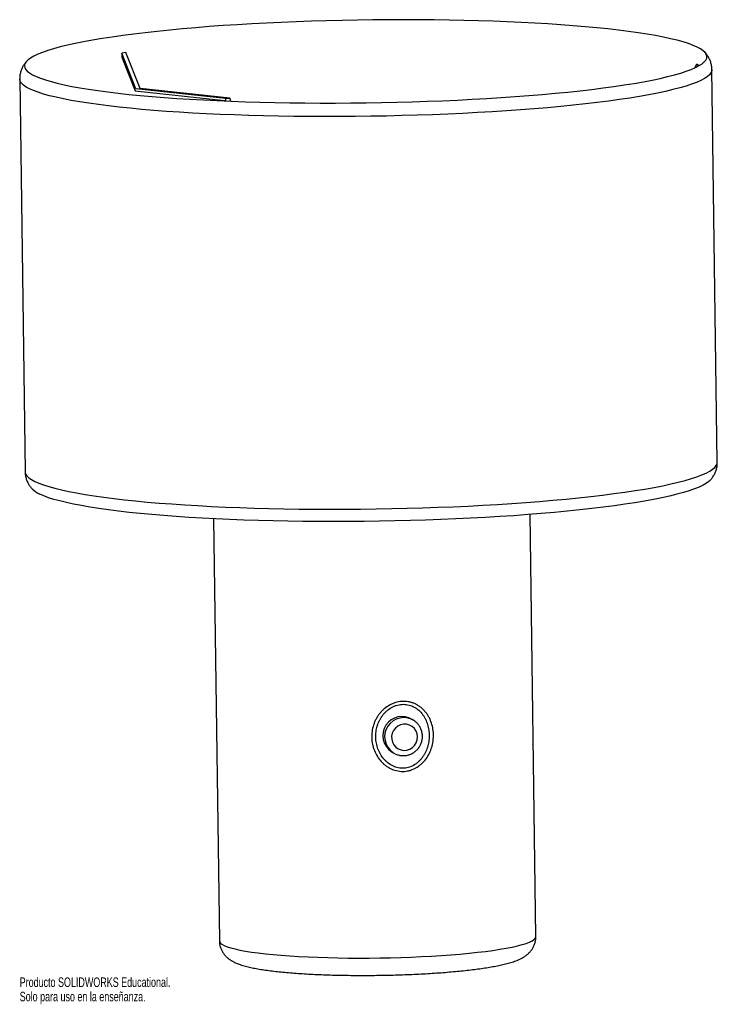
# Model space of a CAD drawing. Header units: millimetres. Extents: x -426 to -73, y -169 to 329.
import ezdxf

# ---------------------------------------------------------------- set-up
doc = ezdxf.new("R2010")
doc.units = ezdxf.units.MM
doc.styles.add('SLDTEXTSTYLE0', font='TXT', dxfattribs={"width": 0.7})

msp = doc.modelspace()

# ---------------------------------------------------------------- linework, layer by layer
at = {"color": 7, "linetype": 'Continuous', "lineweight": 25}
for p, q in [((-372.18, 312.35), (-374.3, 312.06)), ((-374.3, 312.06), (-374.27, 310.01)), ((-367.19, 293.94), (-374.3, 312.06)), ((-374.27, 310.01), (-367.6, 293)), ((-365.08, 294.23), (-372.18, 312.35)), ((-84.61, 304.61), (-83.66, 306.46)), ((-82.95, 306.11), (-83.66, 306.46)), ((-83.43, 305.18), (-82.95, 306.11)), ((-82.95, 306.11), (-82.94, 305.44)), ((-73.24, 105.21), (-75.93, 303.71)), ((-425.9, 298.95), (-423.2, 100.45)), ((-367.19, 293.94), (-365.08, 294.23)), ((-321.84, 289.08), (-367.19, 293.94)), ((-319.73, 289.37), (-365.08, 294.23)), ((-367.6, 293), (-322.3, 288.14)), ((-321.84, 289.08), (-319.73, 289.37)), ((-321.46, 287.83), (-321.84, 289.08)), ((-319.23, 287.74), (-319.73, 289.37)), ((-322.3, 288.14), (-322.21, 287.86)), ((-327.87, 76.62), (-324.97, -136.78)), ((-164.98, -134.61), (-167.88, 78.8)), ((-226.61, -25.38), (-227.51, -24.8)), ((-238.04, -41.04), (-237.14, -41.63))]:
    msp.add_line(p, q, dxfattribs=at)
at = {"color": 7, "linetype": 'Continuous', "lineweight": 25, "flags": 128}
for points in [[(-83.42, 315.09), (-85.43, 315.98), (-87.79, 316.85), (-90.47, 317.7), (-93.49, 318.54), (-96.83, 319.35), (-100.48, 320.14), (-104.44, 320.9), (-108.69, 321.63), (-113.24, 322.34), (-118.07, 323.02), (-123.18, 323.67), (-128.54, 324.28), (-134.15, 324.86), (-140.01, 325.41), (-146.08, 325.92), (-152.38, 326.4), (-158.87, 326.83), (-165.56, 327.23), (-172.41, 327.59), (-179.43, 327.91), (-186.6, 328.18), (-193.89, 328.42), (-201.3, 328.61), (-208.82, 328.77), (-216.42, 328.87), (-224.09, 328.94), (-231.82, 328.96), (-239.58, 328.94), (-247.37, 328.88), (-255.17, 328.78), (-262.95, 328.63), (-270.72, 328.44), (-278.44, 328.2), (-286.11, 327.93), (-293.7, 327.61), (-301.21, 327.26), (-308.62, 326.86), (-315.9, 326.43), (-323.06, 325.96), (-330.07, 325.45), (-336.91, 324.9), (-343.58, 324.32), (-350.07, 323.71), (-356.35, 323.07), (-362.41, 322.39), (-368.25, 321.68), (-373.84, 320.95), (-379.19, 320.19), (-384.27, 319.4), (-389.09, 318.59), (-393.62, 317.76), (-397.85, 316.91), (-401.79, 316.04), (-405.42, 315.16), (-408.74, 314.25), (-411.73, 313.34), (-414.4, 312.42), (-416.73, 311.48), (-418.72, 310.54), (-420.37, 309.59), (-421.67, 308.64), (-422.63, 307.69), (-423.23, 306.74), (-423.48, 305.79), (-423.38, 304.84), (-422.93, 303.9), (-422.13, 302.97), (-420.98, 302.05), (-419.48, 301.14), (-417.63, 300.25), (-415.45, 299.37), (-412.93, 298.51), (-410.07, 297.66), (-406.9, 296.84), (-403.4, 296.04), (-399.6, 295.27), (-395.49, 294.52), (-391.08, 293.79), (-386.39, 293.1), (-381.42, 292.44), (-376.19, 291.81), (-370.7, 291.21), (-364.97, 290.64), (-359, 290.11), (-352.81, 289.62), (-346.41, 289.17), (-339.82, 288.75), (-333.05, 288.37), (-326.11, 288.03), (-319.02, 287.73), (-311.79, 287.48), (-304.43, 287.26), (-296.97, 287.09), (-289.41, 286.96), (-281.77, 286.87), (-274.07, 286.83), (-266.32, 286.83), (-258.54, 286.87), (-250.75, 286.95), (-242.95, 287.08), (-235.18, 287.25), (-227.43, 287.46), (-219.73, 287.72), (-212.1, 288.01), (-204.55, 288.35), (-197.09, 288.72), (-189.74, 289.14), (-182.52, 289.59), (-175.43, 290.08), (-168.5, 290.61), (-161.74, 291.17), (-155.17, 291.76), (-148.78, 292.39), (-142.61, 293.05), (-136.66, 293.75), (-130.94, 294.47), (-125.47, 295.21), (-120.25, 295.99), (-115.3, 296.78), (-110.63, 297.6), (-106.24, 298.45), (-102.15, 299.31), (-98.37, 300.19), (-94.89, 301.08), (-91.74, 301.99), (-88.91, 302.91), (-86.41, 303.84), (-84.25, 304.78), (-82.43, 305.72), (-80.95, 306.67), (-79.82, 307.62), (-79.04, 308.57), (-78.61, 309.52), (-78.54, 310.47), (-78.81, 311.41), (-79.44, 312.35), (-80.42, 313.28), (-81.75, 314.19), (-83.42, 315.09)], [(-76.67, 96.28), (-77.47, 95.51), (-78.77, 94.56), (-80.42, 93.62), (-82.41, 92.67), (-84.74, 91.74), (-87.41, 90.81), (-90.4, 89.9), (-93.71, 89), (-97.34, 88.11), (-101.28, 87.24), (-105.52, 86.39), (-110.05, 85.56), (-114.86, 84.75), (-119.95, 83.96), (-125.29, 83.2), (-130.89, 82.47), (-136.73, 81.76), (-142.79, 81.09), (-149.07, 80.44), (-155.55, 79.83), (-162.22, 79.25), (-169.07, 78.71), (-176.08, 78.2), (-183.23, 77.73), (-190.52, 77.29), (-197.93, 76.9), (-205.43, 76.54), (-213.03, 76.23), (-220.7, 75.95), (-228.42, 75.72), (-236.18, 75.53), (-243.97, 75.38), (-251.77, 75.27), (-259.56, 75.21), (-267.32, 75.19), (-275.05, 75.21), (-282.72, 75.28), (-290.32, 75.39), (-297.83, 75.54), (-305.25, 75.73), (-312.54, 75.97), (-319.71, 76.25), (-326.72, 76.56), (-333.58, 76.92), (-340.26, 77.32), (-346.76, 77.76), (-353.05, 78.23), (-359.13, 78.74), (-364.98, 79.29), (-370.6, 79.87), (-375.96, 80.49), (-381.06, 81.13), (-385.89, 81.81), (-390.44, 82.52), (-394.7, 83.26), (-398.66, 84.02), (-402.31, 84.81), (-405.65, 85.62), (-408.66, 86.45), (-411.35, 87.3), (-413.7, 88.17), (-415.72, 89.06)], [(-224.77, -33.62), (-224.96, -32.1), (-225.51, -30.67), (-226.36, -29.42), (-227.48, -28.4), (-228.82, -27.68), (-230.28, -27.29), (-231.81, -27.25), (-233.31, -27.57), (-234.7, -28.23), (-235.91, -29.2), (-236.87, -30.41), (-237.54, -31.81), (-237.87, -33.32), (-237.85, -34.86), (-237.48, -36.34), (-236.77, -37.69), (-235.78, -38.84), (-234.54, -39.71), (-233.13, -40.27), (-231.63, -40.49), (-230.11, -40.34), (-228.65, -39.85), (-227.34, -39.03), (-226.25, -37.94), (-225.42, -36.62), (-224.92, -35.16), (-224.77, -33.62)]]:
    msp.add_lwpolyline(points, dxfattribs=at)
at = {"color": 8, "linetype": 'Continuous', "lineweight": 25, "flags": 128}
for points in [[(-75.93, 303.7), (-76.02, 303.03), (-76.43, 302.07), (-77.2, 301.11), (-78.31, 300.15), (-79.78, 299.19), (-81.59, 298.24), (-83.74, 297.29), (-86.22, 296.36), (-89.04, 295.43), (-92.18, 294.51), (-95.65, 293.61), (-99.42, 292.72), (-103.51, 291.86), (-107.88, 291.01), (-112.55, 290.18), (-117.5, 289.37), (-122.71, 288.59), (-128.18, 287.83), (-133.9, 287.1), (-139.86, 286.4), (-146.03, 285.73), (-152.42, 285.09), (-159.01, 284.48), (-165.78, 283.91), (-172.73, 283.37), (-179.83, 282.87), (-187.08, 282.4), (-194.45, 281.97), (-201.94, 281.59), (-209.52, 281.24), (-217.19, 280.93), (-224.93, 280.66), (-232.72, 280.44), (-240.55, 280.26), (-248.39, 280.12), (-256.25, 280.02), (-264.09, 279.96), (-271.9, 279.95), (-279.68, 279.98), (-287.39, 280.06), (-295.03, 280.18), (-302.58, 280.34), (-310.03, 280.54), (-317.36, 280.78), (-324.56, 281.07), (-331.61, 281.39), (-338.49, 281.76), (-345.2, 282.17), (-351.72, 282.61), (-358.03, 283.09), (-364.13, 283.61), (-370.01, 284.16), (-375.64, 284.75), (-381.02, 285.38), (-386.14, 286.03), (-390.98, 286.72), (-395.55, 287.43), (-399.82, 288.17), (-403.8, 288.94), (-407.46, 289.74), (-410.81, 290.55), (-413.84, 291.39), (-416.54, 292.25), (-418.91, 293.13), (-420.94, 294.02)], [(-420.94, 294.02), (-422.62, 294.93), (-423.96, 295.85), (-424.95, 296.79), (-425.59, 297.73), (-425.88, 298.68), (-425.9, 298.95)], [(-418.24, 95.52), (-416.21, 94.63), (-413.84, 93.75), (-411.14, 92.89), (-408.11, 92.05), (-404.76, 91.23), (-401.1, 90.44), (-397.12, 89.67), (-392.85, 88.93), (-388.29, 88.21), (-383.44, 87.53), (-378.32, 86.87), (-372.94, 86.25), (-367.31, 85.66), (-361.43, 85.11), (-355.33, 84.59), (-349.02, 84.11), (-342.5, 83.66), (-335.79, 83.26), (-328.91, 82.89), (-321.86, 82.56), (-314.66, 82.28), (-307.33, 82.04), (-299.89, 81.83), (-292.33, 81.67), (-284.69, 81.56), (-276.98, 81.48), (-269.2, 81.45), (-261.39, 81.46), (-253.55, 81.52), (-245.69, 81.61), (-237.85, 81.75), (-230.02, 81.94), (-222.23, 82.16), (-214.49, 82.43), (-206.82, 82.74), (-199.24, 83.08), (-191.75, 83.47), (-184.38, 83.9), (-177.13, 84.36), (-170.03, 84.87), (-163.08, 85.4), (-156.31, 85.98), (-149.72, 86.58), (-143.33, 87.22), (-137.16, 87.9), (-131.2, 88.6), (-125.48, 89.33), (-120.01, 90.08), (-114.8, 90.87), (-109.85, 91.67), (-105.18, 92.5), (-100.81, 93.35), (-96.72, 94.22), (-92.95, 95.11), (-89.48, 96.01), (-86.34, 96.93), (-83.52, 97.85), (-81.04, 98.79), (-78.89, 99.74), (-77.08, 100.69), (-75.61, 101.65), (-74.5, 102.61), (-73.73, 103.57), (-73.32, 104.52), (-73.24, 105.21)], [(-423.2, 100.45), (-423.18, 100.17), (-422.9, 99.23), (-422.25, 98.28), (-421.26, 97.35), (-419.92, 96.43), (-418.24, 95.52)], [(-323.65, -138.5), (-322.51, -139.12), (-321.03, -139.73), (-319.2, -140.31), (-317.04, -140.88), (-314.56, -141.42), (-311.77, -141.93), (-308.69, -142.42), (-305.31, -142.88), (-301.67, -143.31), (-297.77, -143.7), (-293.64, -144.06), (-289.29, -144.38), (-284.75, -144.66), (-280.02, -144.9), (-275.14, -145.1), (-270.13, -145.25), (-265, -145.37), (-259.78, -145.44), (-254.5, -145.47), (-249.17, -145.45), (-243.83, -145.39), (-238.49, -145.29), (-233.18, -145.14), (-227.92, -144.96), (-222.74, -144.73), (-217.65, -144.46), (-212.69, -144.15), (-207.88, -143.8), (-203.22, -143.42), (-198.76, -143), (-194.5, -142.55), (-190.47, -142.07), (-186.68, -141.57), (-183.15, -141.03), (-179.9, -140.47), (-176.94, -139.89), (-174.28, -139.29), (-171.94, -138.68), (-169.92, -138.05), (-168.24, -137.41), (-166.9, -136.76), (-165.91, -136.11), (-165.28, -135.46), (-165, -134.81), (-164.98, -134.61)]]:
    msp.add_lwpolyline(points, dxfattribs=at)
at = {"color": 7, "linetype": 'Continuous', "lineweight": 25}
for centre, radius, start, end in [((-410.52, 100.92), 12.94, 225.9635, 246.3452), ((-232.63, -33.01), 9.68, 58.0663, 236.0187)]:
    msp.add_arc(centre, radius, start, end, dxfattribs=at)
at = {"color": 8, "linetype": 'Continuous', "lineweight": 25}
for centre, radius, start, end in [((-231.73, -33.6), 9.68, 57.9342, 235.7417), ((-322.73, -136.44), 2.26, 188.8058, 245.9474)]:
    msp.add_arc(centre, radius, start, end, dxfattribs=at)
at = {"color": 7, "linetype": 'Continuous', "lineweight": 25}
for points, knots in [([(-75.96, 303.69), (-75.96, 303.84), (-75.92, 304.65), (-76.17, 306.11), (-76.68, 307.95), (-77.46, 309.63), (-78.42, 311.13), (-79.18, 312.11), (-79.63, 312.55), (-79.69, 312.61)], [0, 0, 0, 0, 0.040973, 0.221932, 0.401643, 0.583271, 0.770955, 0.970005, 1, 1, 1, 1]), ([(-422.49, 307.83), (-422.85, 307.41), (-423.55, 306.57), (-424.47, 305.04), (-425.21, 303.37), (-425.71, 301.53), (-425.94, 300.02), (-425.88, 299.14), (-425.87, 298.95)], [0, 0, 0, 0, 0.196391, 0.391411, 0.575941, 0.754437, 0.945547, 1, 1, 1, 1]), ([(-76.75, 96.23), (-76.57, 96.43), (-76.01, 97.03), (-75.17, 98.24), (-74.31, 99.84), (-73.66, 101.63), (-73.27, 103.44), (-73.26, 104.67), (-73.26, 105.19)], [0, 0, 0, 0, 0.099026, 0.298976, 0.48548, 0.663818, 0.855769, 1, 1, 1, 1]), ([(-423.17, 100.44), (-423.16, 99.97), (-423.14, 98.84), (-422.75, 97.12), (-422.1, 95.35), (-421.22, 93.76), (-420.32, 92.48), (-419.69, 91.82), (-419.43, 91.55)], [0, 0, 0, 0, 0.128313, 0.3084, 0.488613, 0.672674, 0.865245, 1, 1, 1, 1]), ([(-220.47, -44.68), (-221.12, -45.57), (-221.84, -46.39), (-223.03, -47.5), (-223.44, -47.85), (-224.31, -48.51), (-224.77, -48.82), (-226.17, -49.67), (-227.16, -50.12), (-228.71, -50.62), (-229.25, -50.75), (-230.32, -50.96), (-231.39, -51.1), (-232.48, -51.1), (-233.57, -51.04), (-234.12, -50.98), (-235.73, -50.69), (-236.77, -50.37), (-238.29, -49.71), (-238.78, -49.47), (-239.73, -48.92), (-240.19, -48.63), (-241.08, -47.98), (-241.51, -47.64), (-242.34, -46.9), (-242.73, -46.52), (-243.85, -45.31), (-244.51, -44.44), (-245.69, -42.56), (-246.19, -41.58), (-246.8, -40.06), (-246.98, -39.55), (-247.3, -38.49), (-247.44, -37.96), (-247.78, -36.34), (-247.91, -35.26), (-247.97, -33.62), (-247.96, -33.07), (-247.91, -31.98), (-247.86, -31.42), (-247.63, -29.79), (-247.38, -28.73), (-246.88, -27.17), (-246.69, -26.66), (-246.27, -25.65), (-246.03, -25.15), (-245.51, -24.17), (-245.23, -23.69), (-244.63, -22.77), (-244.31, -22.33), (-243.63, -21.47), (-243.27, -21.05), (-242.51, -20.26), (-242.11, -19.87), (-240.84, -18.78), (-239.94, -18.15), (-238.5, -17.34), (-238, -17.09), (-236.98, -16.65), (-236.46, -16.46), (-234.89, -15.98), (-233.81, -15.78), (-232.17, -15.67), (-231.62, -15.67), (-230.54, -15.73), (-230.01, -15.79), (-228.95, -15.97), (-228.42, -16.09), (-227.39, -16.4), (-226.89, -16.58), (-225.91, -17), (-225.44, -17.24), (-224.52, -17.76), (-224.07, -18.06), (-222.78, -18.99), (-222, -19.69), (-220.94, -20.87), (-220.6, -21.29), (-219.97, -22.14), (-219.67, -22.58), (-219.13, -23.49), (-218.87, -23.95), (-218.4, -24.91), (-218.19, -25.41), (-217.61, -26.92), (-217.32, -27.96), (-217, -29.55), (-216.92, -30.08), (-216.79, -31.17), (-216.75, -31.72), (-216.7, -33.37), (-216.75, -34.46), (-216.96, -36.09), (-217.06, -36.64), (-217.28, -37.72), (-217.42, -38.26), (-217.9, -39.85), (-218.29, -40.88), (-219.25, -42.84), (-219.81, -43.78), (-220.47, -44.68)], [0, 0, 0, 0, 0.03125, 0.03125, 0.046875, 0.046875, 0.0625, 0.0625, 0.09375, 0.09375, 0.109375, 0.109375, 0.125, 0.140625, 0.140625, 0.15625, 0.15625, 0.1875, 0.1875, 0.203125, 0.203125, 0.21875, 0.21875, 0.234375, 0.234375, 0.25, 0.25, 0.28125, 0.28125, 0.3125, 0.3125, 0.328125, 0.328125, 0.34375, 0.34375, 0.375, 0.375, 0.390625, 0.390625, 0.40625, 0.40625, 0.4375, 0.4375, 0.453125, 0.453125, 0.46875, 0.46875, 0.484375, 0.484375, 0.5, 0.5, 0.515625, 0.515625, 0.53125, 0.53125, 0.5625, 0.5625, 0.578125, 0.578125, 0.59375, 0.59375, 0.625, 0.625, 0.640625, 0.640625, 0.65625, 0.65625, 0.671875, 0.671875, 0.6875, 0.6875, 0.703125, 0.703125, 0.71875, 0.71875, 0.75, 0.75, 0.765625, 0.765625, 0.78125, 0.78125, 0.796875, 0.796875, 0.8125, 0.8125, 0.84375, 0.84375, 0.859375, 0.859375, 0.875, 0.875, 0.90625, 0.90625, 0.921875, 0.921875, 0.9375, 0.9375, 0.96875, 0.96875, 1, 1, 1, 1]), ([(-222.04, -43.58), (-221.76, -43.17), (-221.5, -42.74), (-221.02, -41.89), (-220.8, -41.45), (-220.2, -40.11), (-219.87, -39.19), (-219.48, -37.75), (-219.36, -37.27), (-219.17, -36.3), (-219.1, -35.82), (-218.92, -34.36), (-218.88, -33.38), (-218.92, -31.91), (-218.95, -31.42), (-219.05, -30.45), (-219.12, -29.97), (-219.37, -28.54), (-219.61, -27.61), (-220.09, -26.24), (-220.26, -25.8), (-220.65, -24.93), (-220.86, -24.5), (-221.32, -23.67), (-221.56, -23.27), (-222.09, -22.49), (-222.38, -22.11), (-223.28, -21.01), (-223.94, -20.35), (-225.05, -19.47), (-225.44, -19.2), (-226.24, -18.7), (-226.65, -18.47), (-227.5, -18.06), (-227.94, -17.89), (-228.85, -17.59), (-229.32, -17.47), (-230.73, -17.19), (-231.69, -17.13), (-233.65, -17.25), (-234.61, -17.44), (-236, -17.88), (-236.46, -18.06), (-237.37, -18.47), (-237.8, -18.7), (-239.07, -19.46), (-239.86, -20.05), (-240.95, -21.06), (-241.3, -21.42), (-241.95, -22.15), (-242.26, -22.53), (-242.84, -23.31), (-243.11, -23.72), (-243.62, -24.55), (-243.86, -24.99), (-244.3, -25.87), (-244.5, -26.32), (-244.86, -27.23), (-245.01, -27.69), (-245.44, -29.09), (-245.64, -30.04), (-245.83, -31.5), (-245.88, -31.99), (-245.92, -32.97), (-245.93, -33.46), (-245.89, -34.92), (-245.78, -35.89), (-245.5, -37.33), (-245.39, -37.81), (-245.12, -38.76), (-244.97, -39.23), (-244.47, -40.6), (-244.05, -41.49), (-243.07, -43.2), (-242.51, -44.01), (-241.56, -45.13), (-241.22, -45.48), (-240.51, -46.17), (-240.14, -46.5), (-238.99, -47.41), (-238.16, -47.93), (-236.38, -48.78), (-235.46, -49.09), (-234.03, -49.38), (-233.54, -49.45), (-232.57, -49.52), (-232.09, -49.52), (-231.12, -49.46), (-230.65, -49.39), (-229.69, -49.21), (-229.22, -49.08), (-227.84, -48.61), (-226.97, -48.19), (-225.74, -47.4), (-225.34, -47.11), (-224.59, -46.5), (-224.23, -46.17), (-223.55, -45.49), (-223.22, -45.13), (-222.61, -44.38), (-222.31, -43.99), (-222.04, -43.58)], [0, 0, 0, 0, 0.015625, 0.015625, 0.03125, 0.03125, 0.0625, 0.0625, 0.078125, 0.078125, 0.09375, 0.09375, 0.125, 0.125, 0.140625, 0.140625, 0.15625, 0.15625, 0.1875, 0.1875, 0.203125, 0.203125, 0.21875, 0.21875, 0.234375, 0.234375, 0.25, 0.25, 0.28125, 0.28125, 0.296875, 0.296875, 0.3125, 0.3125, 0.328125, 0.328125, 0.34375, 0.34375, 0.375, 0.375, 0.40625, 0.40625, 0.421875, 0.421875, 0.4375, 0.4375, 0.46875, 0.46875, 0.484375, 0.484375, 0.5, 0.5, 0.515625, 0.515625, 0.53125, 0.53125, 0.546875, 0.546875, 0.5625, 0.5625, 0.59375, 0.59375, 0.609375, 0.609375, 0.625, 0.625, 0.65625, 0.65625, 0.671875, 0.671875, 0.6875, 0.6875, 0.71875, 0.71875, 0.75, 0.75, 0.765625, 0.765625, 0.78125, 0.78125, 0.8125, 0.8125, 0.84375, 0.84375, 0.859375, 0.859375, 0.875, 0.875, 0.890625, 0.890625, 0.90625, 0.90625, 0.9375, 0.9375, 0.953125, 0.953125, 0.96875, 0.96875, 0.984375, 0.984375, 1, 1, 1, 1]), ([(-222.31, -33.23), (-222.33, -32.87), (-222.37, -31.92), (-222.71, -30.43), (-223.39, -28.82), (-224.35, -27.37), (-225.43, -26.21), (-226.26, -25.66), (-226.61, -25.42)], [0, 0, 0, 0, 0.1171042, 0.3040039, 0.4908944, 0.6774925, 0.8637949, 1, 1, 1, 1]), ([(-237.17, -41.59), (-236.71, -41.87), (-235.76, -42.44), (-234.14, -42.95), (-232.43, -43.18), (-230.69, -43.1), (-229, -42.7), (-227.4, -42.01), (-225.94, -41.04), (-224.67, -39.82), (-223.64, -38.39), (-222.88, -36.8), (-222.42, -35.13), (-222.3, -33.93), (-222.31, -33.3), (-222.31, -33.23)], [0, 0, 0, 0, 0.077419, 0.160402, 0.243372, 0.326382, 0.409474, 0.492681, 0.576018, 0.659483, 0.74306, 0.826722, 0.910423, 0.989554, 1, 1, 1, 1]), ([(-324.93, -136.78), (-324.93, -137.15), (-324.93, -138.13), (-324.58, -139.67), (-323.98, -141.3), (-323.18, -142.75), (-322.23, -144.01), (-321.19, -145.09), (-320.18, -145.92), (-319.54, -146.35), (-319.26, -146.54)], [0, 0, 0, 0, 0.080166, 0.214215, 0.345269, 0.475421, 0.607087, 0.743465, 0.889168, 1, 1, 1, 1]), ([(-319.26, -146.54), (-318.86, -146.79), (-317.93, -147.35), (-316.36, -148.09), (-314.3, -148.87), (-311.88, -149.6), (-309.16, -150.25), (-306.34, -150.81), (-303.3, -151.32), (-300, -151.79), (-296.53, -152.21), (-292.89, -152.59), (-289.08, -152.93), (-285.1, -153.23), (-280.97, -153.49), (-276.7, -153.72), (-272.3, -153.9), (-267.78, -154.05), (-263.18, -154.15), (-258.5, -154.22), (-253.77, -154.25), (-249, -154.24), (-244.22, -154.19), (-239.43, -154.1), (-234.67, -153.98), (-229.96, -153.81), (-225.3, -153.61), (-220.73, -153.37), (-216.26, -153.09), (-211.9, -152.78), (-207.68, -152.43), (-203.61, -152.06), (-199.7, -151.64), (-195.97, -151.2), (-192.43, -150.72), (-189.08, -150.21), (-185.93, -149.67), (-182.97, -149.08), (-180.18, -148.44), (-177.53, -147.72), (-175.07, -146.9), (-173, -146.02), (-171.31, -145.11), (-169.96, -144.22), (-168.76, -143.23), (-167.67, -142.09), (-166.71, -140.79), (-165.91, -139.32), (-165.34, -137.69), (-165, -136.1), (-165.01, -135.06), (-165.02, -134.62)], [0, 0, 0, 0, 0.012724, 0.029708, 0.051137, 0.079212, 0.103448, 0.126481, 0.150756, 0.174238, 0.197232, 0.219912, 0.242378, 0.264694, 0.286901, 0.309026, 0.33109, 0.353107, 0.37509, 0.397046, 0.418984, 0.440909, 0.462827, 0.484743, 0.506662, 0.528587, 0.550523, 0.572477, 0.594455, 0.616466, 0.638519, 0.660627, 0.682807, 0.705082, 0.727483, 0.750058, 0.772876, 0.796049, 0.819765, 0.844372, 0.870566, 0.895583, 0.912377, 0.92659, 0.939079, 0.950492, 0.961291, 0.971764, 0.982072, 0.992304, 1, 1, 1, 1])]:
    msp.add_open_spline(points, degree=3, knots=knots, dxfattribs=at)

# ---------------------------------------------------------------- texts
at = {"color": 7, "linetype": 'Continuous', "char_height": 4.8336, "attachment_point": 1, "style": 'SLDTEXTSTYLE0'}
for s, insert in [('Producto SOLIDWORKS Educational.', (-425.9, -155.26)), ('Solo para uso en la enseñanza.', (-425.9, -162.51))]:
    msp.add_mtext(s, dxfattribs=dict(at, insert=insert))

doc.saveas('drawing.dxf')
